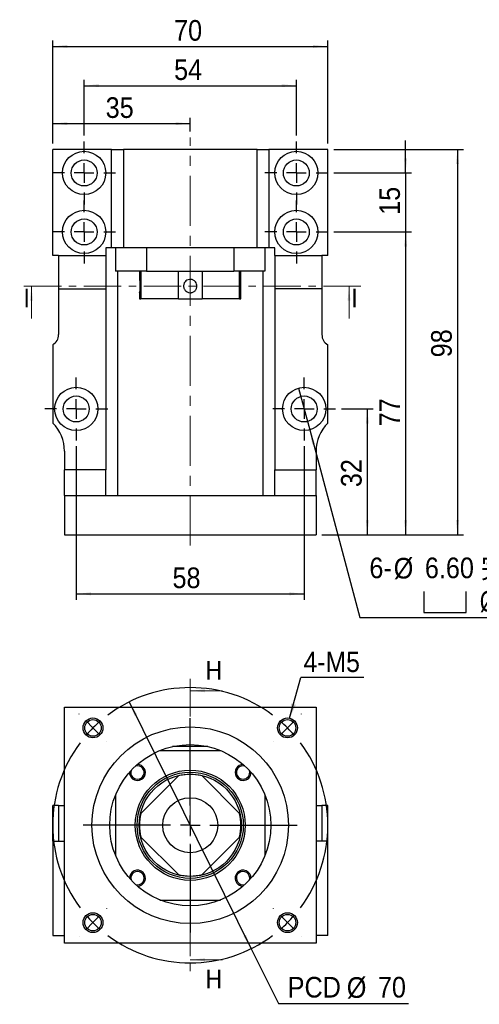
# Model space of a CAD drawing. Header units: millimetres. Extents: x 63 to 404, y 7 to 297.
# Tile 1 of 3: x 63 to 180, y 35 to 285. Entities that reach past the tile are written whole.
import ezdxf

# ---------------------------------------------------------------- set-up
doc = ezdxf.new("R2010")
doc.units = ezdxf.units.MM
doc.header["$LTSCALE"] = 1.5
doc.linetypes.add('CENTER', pattern=[10.16, 6.35, -1.27, 1.27, -1.27])
doc.linetypes.add('CENTERX2', pattern=[20.32, 12.7, -2.54, 2.54, -2.54])
doc.layers.add('FORMAT', color=7, linetype='Continuous')
doc.styles.add('SLDTEXTSTYLE0', font='GOTHIC.TTF', dxfattribs={"width": 0.913, "bigfont": 'bigfont'})
doc.styles.add('SLDTEXTSTYLE1', font='GOTHIC.TTF', dxfattribs={"width": 0.913})
doc.styles.get("Standard").update_dxf_attribs({"font": 'GOTHIC.TTF'})
doc.dimstyles.new('SLDDIMSTYLE0', dxfattribs={"dimtxt": 5.25, "dimasz": 3.75, "dimexe": 0, "dimexo": 0.0625, "dimgap": 1.3125, "dimtad": 1, "dimrnd": 1e-09, "dimzin": 12, "dimdsep": 46, "dimtxsty": 'SLDTEXTSTYLE1', "dimsah": 1, "dimcen": 0.09, "dimadec": 0, "dimazin": 3, "dimtfac": 1, "dimtofl": 0, "dimtmove": 0, "dimatfit": 3, "dimfxl": 0, "dimfrac": 2, "dimtolj": 1, "dimtzin": 12, "dimarcsym": 0})
doc.dimstyles.new('SLDDIMSTYLE1', dxfattribs={"dimtxt": 5.25, "dimasz": 3.75, "dimexe": 0, "dimexo": 0.0625, "dimgap": 1.3125, "dimtad": 1, "dimrnd": 1e-09, "dimzin": 12, "dimdsep": 46, "dimtxsty": 'SLDTEXTSTYLE1', "dimsah": 1, "dimcen": 0.09, "dimadec": 0, "dimazin": 3, "dimtfac": 1, "dimtmove": 0, "dimatfit": 0, "dimfxl": 0, "dimfrac": 2, "dimtolj": 1, "dimtzin": 12, "dimarcsym": 0})
doc.dimstyles.new('SLDDIMSTYLE2', dxfattribs={"dimtxt": 5.25, "dimasz": 3.75, "dimexe": 0, "dimexo": 0.0625, "dimgap": 1.3125, "dimtad": 0, "dimtih": 1, "dimtoh": 1, "dimdec": 1, "dimrnd": 1e-09, "dimzin": 12, "dimdsep": 46, "dimtxsty": 'SLDTEXTSTYLE1', "dimblk1": 'NONE', "dimsah": 1, "dimcen": 0, "dimadec": 0, "dimazin": 3, "dimtfac": 1, "dimtdec": 1, "dimtmove": 0, "dimatfit": 3, "dimldrblk": 'NONE', "dimfxl": 0, "dimfrac": 2, "dimtolj": 1, "dimtzin": 12, "dimarcsym": 0})
doc.dimstyles.new('SLDDIMSTYLE3', dxfattribs={"dimtxt": 5.25, "dimasz": 3.75, "dimexe": 0, "dimexo": 0.0625, "dimgap": 1.3125, "dimtad": 0, "dimtih": 1, "dimtoh": 1, "dimrnd": 1e-09, "dimzin": 12, "dimdsep": 46, "dimtxsty": 'SLDTEXTSTYLE1', "dimsah": 1, "dimcen": 0, "dimadec": 0, "dimazin": 3, "dimtfac": 1, "dimtmove": 0, "dimatfit": 3, "dimfxl": 0, "dimfrac": 2, "dimtolj": 1, "dimtzin": 12, "dimarcsym": 0})
doc.dimstyles.new('SLDDIMSTYLE4', dxfattribs={"dimtxt": 0.18, "dimasz": 3.75, "dimexe": 0, "dimexo": 0.0625, "dimgap": 0, "dimtad": 0, "dimtih": 1, "dimtoh": 1, "dimdec": 0, "dimrnd": 1e-09, "dimzin": 0, "dimdsep": 46, "dimtxsty": 'Standard', "dimsah": 1, "dimcen": 0.09, "dimadec": 0, "dimazin": 0, "dimtfac": 3.75, "dimtdec": 0, "dimtofl": 0, "dimtmove": 0, "dimatfit": 3, "dimfxl": 0, "dimfrac": 2, "dimtolj": 1, "dimtzin": 0, "dimarcsym": 0})

# ---------------------------------------------------------------- blocks, each defined once
blk = doc.blocks.new('_D')
at = {"layer": 'FORMAT', "color": 7}
for p, q in [((79.11, 255.48), (79.11, 269.67)), ((79.11, 268.17), (133.11, 268.17)), ((133.11, 255.48), (133.11, 269.67))]:
    blk.add_line(p, q, dxfattribs=at)
for points in [[(79.11, 268.17), (82.86, 267.79), (82.86, 268.54)], [(133.11, 268.17), (129.36, 268.54), (129.36, 267.79)]]:
    blk.add_solid(points, dxfattribs=at)
at = {"layer": 'FORMAT', "color": 7, "insert": (102, 274.87), "char_height": 5.25, "attachment_point": 1, "style": 'SLDTEXTSTYLE1'}
blk.add_mtext('54', dxfattribs=at)
blk = doc.blocks.new('_D_1')
at = {"layer": 'FORMAT', "color": 7}
for p, q in [((71.11, 253.48), (71.11, 260.02)), ((71.11, 258.52), (106.11, 258.52)), ((106.11, 256.48), (106.11, 260.02))]:
    blk.add_line(p, q, dxfattribs=at)
for points in [[(71.11, 258.52), (74.86, 258.14), (74.86, 258.89)], [(106.11, 258.52), (102.36, 258.89), (102.36, 258.14)]]:
    blk.add_solid(points, dxfattribs=at)
at = {"layer": 'FORMAT', "color": 7, "insert": (84.59, 265.22), "char_height": 5.25, "attachment_point": 1, "style": 'SLDTEXTSTYLE1'}
blk.add_mtext('35', dxfattribs=at)
blk = doc.blocks.new('_D_2')
at = {"layer": 'FORMAT', "color": 7}
for p, q in [((71.11, 253.48), (71.11, 279.64)), ((71.11, 278.14), (141.11, 278.14)), ((141.11, 253.48), (141.11, 279.64))]:
    blk.add_line(p, q, dxfattribs=at)
for points in [[(71.11, 278.14), (74.86, 277.77), (74.86, 278.52)], [(141.11, 278.14), (137.36, 278.52), (137.36, 277.77)]]:
    blk.add_solid(points, dxfattribs=at)
at = {"layer": 'FORMAT', "color": 7, "insert": (102, 284.85), "char_height": 5.25, "attachment_point": 1, "style": 'SLDTEXTSTYLE1'}
blk.add_mtext('70', dxfattribs=at)
blk = doc.blocks.new('_D_3')
at = {"layer": 'FORMAT', "color": 7}
for p, q in [((160.91, 245.98), (160.91, 254.23)), ((142.61, 245.98), (162.41, 245.98)), ((160.91, 245.98), (160.91, 230.98)), ((142.61, 230.98), (162.41, 230.98)), ((160.91, 230.98), (160.91, 222.73))]:
    blk.add_line(p, q, dxfattribs=at)
for points in [[(160.91, 245.98), (161.29, 249.73), (160.54, 249.73)], [(160.91, 230.98), (160.54, 227.23), (161.29, 227.23)]]:
    blk.add_solid(points, dxfattribs=at)
at = {"layer": 'FORMAT', "color": 7, "insert": (154.21, 235.33), "char_height": 5.25, "attachment_point": 1, "rotation": 90, "style": 'SLDTEXTSTYLE1'}
blk.add_mtext('15', dxfattribs=at)
blk = doc.blocks.new('_D_4')
at = {"layer": 'FORMAT', "color": 7}
for p, q in [((142.61, 251.98), (175.61, 251.98)), ((174.11, 251.98), (174.11, 153.98)), ((139.61, 153.98), (175.61, 153.98))]:
    blk.add_line(p, q, dxfattribs=at)
for points in [[(174.11, 251.98), (173.73, 248.23), (174.48, 248.23)], [(174.11, 153.98), (174.48, 157.73), (173.73, 157.73)]]:
    blk.add_solid(points, dxfattribs=at)
at = {"layer": 'FORMAT', "color": 7, "insert": (167.4, 199.1), "char_height": 5.25, "attachment_point": 1, "rotation": 90, "style": 'SLDTEXTSTYLE1'}
blk.add_mtext('98', dxfattribs=at)
blk = doc.blocks.new('_D_5')
at = {"layer": 'FORMAT', "color": 7}
for p, q in [((142.61, 230.98), (162.41, 230.98)), ((160.91, 230.98), (160.91, 153.98)), ((139.61, 153.98), (162.41, 153.98))]:
    blk.add_line(p, q, dxfattribs=at)
for points in [[(160.91, 230.98), (160.54, 227.23), (161.29, 227.23)], [(160.91, 153.98), (161.29, 157.73), (160.54, 157.73)]]:
    blk.add_solid(points, dxfattribs=at)
at = {"layer": 'FORMAT', "color": 7, "insert": (154.21, 181.57), "char_height": 5.25, "attachment_point": 1, "rotation": 90, "style": 'SLDTEXTSTYLE1'}
blk.add_mtext('77', dxfattribs=at)
blk = doc.blocks.new('_D_6')
at = {"layer": 'FORMAT', "color": 7}
for p, q in [((144.61, 185.98), (152.67, 185.98)), ((151.17, 153.98), (151.17, 185.98)), ((139.61, 153.98), (152.67, 153.98))]:
    blk.add_line(p, q, dxfattribs=at)
for points in [[(151.17, 185.98), (150.8, 182.23), (151.55, 182.23)], [(151.17, 153.98), (151.55, 157.73), (150.8, 157.73)]]:
    blk.add_solid(points, dxfattribs=at)
at = {"layer": 'FORMAT', "color": 7, "insert": (144.47, 166.1), "char_height": 5.25, "attachment_point": 1, "rotation": 90, "style": 'SLDTEXTSTYLE1'}
blk.add_mtext('32', dxfattribs=at)
blk = doc.blocks.new('_D_7')
at = {"layer": 'FORMAT', "color": 7}
for p, q in [((77.11, 176.48), (77.11, 137.48)), ((135.11, 176.48), (135.11, 137.48)), ((77.11, 138.98), (135.11, 138.98))]:
    blk.add_line(p, q, dxfattribs=at)
for points in [[(77.11, 138.98), (80.86, 138.6), (80.86, 139.35)], [(135.11, 138.98), (131.36, 139.35), (131.36, 138.6)]]:
    blk.add_solid(points, dxfattribs=at)
at = {"layer": 'FORMAT', "color": 7, "insert": (101.6, 145.68), "char_height": 5.25, "attachment_point": 1, "style": 'SLDTEXTSTYLE1'}
blk.add_mtext('58', dxfattribs=at)
blk = doc.blocks.new('SW_SYMBOL_HOLE_SPOT')
at = {"layer": 'FORMAT', "color": 0}
for p, q in [((0, 1312.5), (0, 112.5)), ((2400, 112.5), (2400, 1312.5)), ((0, 112.5), (2400, 112.5))]:
    blk.add_line(p, q, dxfattribs=at)
blk = doc.blocks.new('_D_8')
at = {"layer": 'FORMAT'}
for p, q in [((133.69, 191.29), (136.53, 180.66)), ((136.53, 180.66), (149.3, 133)), ((149.3, 133), (209.32, 133))]:
    blk.add_line(p, q, dxfattribs=at)
blk.add_solid([(136.53, 180.66), (137.14, 176.95), (137.86, 177.14)], dxfattribs=at)
at = {"layer": 'FORMAT', "xscale": 0.004470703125, "yscale": 0.004470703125, "zscale": 0.004470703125}
blk.add_blockref('SW_SYMBOL_HOLE_SPOT', (165.58, 133.73), dxfattribs=at)
at = {"layer": 'FORMAT', "char_height": 5.25, "attachment_point": 1}
for s, insert, style in [('6-', (151.69, 148.2), 'SLDTEXTSTYLE1'), ('%%c', (157.89, 148.12), 'SLDTEXTSTYLE1'), ('6.60 \\M+18AAE\\M+19153\\M+18AD1\\M+190FA', (165.81, 148.2), 'SLDTEXTSTYLE0'), ('%%c', (179.75, 139.7), 'SLDTEXTSTYLE1'), ('11', (187.67, 139.78), 'SLDTEXTSTYLE1')]:
    blk.add_mtext(s, dxfattribs=dict(at, insert=insert, style=style))
blk = doc.blocks.new('_NONE')
blk = doc.blocks.new('SW_CENTERMARKSYMBOL_0')
at = {"layer": 'FORMAT', "color": 0}
for p, q in [((0, 5), (0, 8)), ((-5, 0), (-8, 0)), ((0, 0), (-2.5, 0)), ((0, 0), (0, 2.5)), ((0, 0), (0, -2.5)), ((0, 0), (2.5, 0)), ((5, 0), (8, 0)), ((0, -5), (0, -8))]:
    blk.add_line(p, q, dxfattribs=at)
blk = doc.blocks.new('SW_CENTERMARKSYMBOL_1')
at = {"layer": 'FORMAT', "color": 0}
for p, q in [((0, 5), (0, 8)), ((-5, 0), (-8, 0)), ((0, 0), (-2.5, 0)), ((0, 0), (0, 2.5)), ((0, 0), (0, -2.5)), ((0, 0), (2.5, 0)), ((5, 0), (8, 0)), ((0, -5), (0, -8))]:
    blk.add_line(p, q, dxfattribs=at)
blk = doc.blocks.new('SW_CENTERMARKSYMBOL_2')
at = {"layer": 'FORMAT', "color": 0}
for p, q in [((0, 5), (0, 8)), ((-5, 0), (-8, 0)), ((0, 0), (-2.5, 0)), ((0, 0), (0, 2.5)), ((0, 0), (0, -2.5)), ((0, 0), (2.5, 0)), ((5, 0), (8, 0)), ((0, -5), (0, -8))]:
    blk.add_line(p, q, dxfattribs=at)
blk = doc.blocks.new('SW_CENTERMARKSYMBOL_3')
at = {"layer": 'FORMAT', "color": 0}
for p, q in [((0, 5), (0, 8)), ((-5, 0), (-8, 0)), ((0, 0), (-2.5, 0)), ((0, 0), (0, 2.5)), ((0, 0), (0, -2.5)), ((0, 0), (2.5, 0)), ((5, 0), (8, 0)), ((0, -5), (0, -8))]:
    blk.add_line(p, q, dxfattribs=at)
blk = doc.blocks.new('SW_CENTERMARKSYMBOL_4')
at = {"layer": 'FORMAT', "color": 0}
for p, q in [((0, 5), (0, 8)), ((-5, 0), (-8, 0)), ((0, 0), (-2.5, 0)), ((0, 0), (0, 2.5)), ((0, 0), (0, -2.5)), ((0, 0), (2.5, 0)), ((5, 0), (8, 0)), ((0, -5), (0, -8))]:
    blk.add_line(p, q, dxfattribs=at)
blk = doc.blocks.new('SW_CENTERMARKSYMBOL_5')
at = {"layer": 'FORMAT', "color": 0}
for p, q in [((0, 5), (0, 8)), ((-5, 0), (-8, 0)), ((0, 0), (-2.5, 0)), ((0, 0), (0, 2.5)), ((0, 0), (0, -2.5)), ((0, 0), (2.5, 0)), ((5, 0), (8, 0)), ((0, -5), (0, -8))]:
    blk.add_line(p, q, dxfattribs=at)
blk = doc.blocks.new('_D_9')
at = {"layer": 'FORMAT', "color": 7}
for p, q in [((90.59, 111.51), (121.63, 48.76)), ((121.63, 48.76), (128.53, 34.8)), ((128.53, 34.8), (161.62, 34.8))]:
    blk.add_line(p, q, dxfattribs=at)
for points in [[(90.59, 111.51), (91.92, 107.98), (92.59, 108.31)], [(121.63, 48.76), (120.3, 52.29), (119.63, 51.96)]]:
    blk.add_solid(points, dxfattribs=at)
at = {"layer": 'FORMAT', "color": 7, "char_height": 5.25, "attachment_point": 1, "style": 'SLDTEXTSTYLE1'}
for s, insert in [('PCD', (130.91, 41.59)), ('%%c', (145.95, 41.51)), ('70', (153.86, 41.59))]:
    blk.add_mtext(s, dxfattribs=dict(at, insert=insert))
blk = doc.blocks.new('SW_NOTE_0')
at = {"layer": 'FORMAT', "color": 0}
blk.add_line((16.05, 0), (0, 0), dxfattribs=at)
at = {"layer": 'FORMAT', "color": 0, "insert": (0.68, 6.53), "char_height": 5.159, "attachment_point": 1, "style": 'SLDTEXTSTYLE1'}
blk.add_mtext('4-M5', dxfattribs=at)
blk = doc.blocks.new('SW_CENTERMARKSYMBOL_6')
at = {"layer": 'FORMAT', "color": 0}
for p, q in [((-53.03, 3.54), (-53.05, 3.55)), ((3.54, 3.54), (3.55, 3.55)), ((-49.5, 0), (-51.27, 1.77)), ((-49.5, 0), (-47.73, -1.77)), ((-24.75, -19.75), (-24.75, 2.5)), ((0, 0), (-1.77, -1.77)), ((0, 0), (1.77, 1.77)), ((-45.96, -3.54), (-45.94, -3.55)), ((-3.54, -3.54), (-3.55, -3.55)), ((-24.75, -24.75), (-24.75, -22.25)), ((-29.75, -24.75), (-52, -24.75)), ((-24.75, -24.75), (-27.25, -24.75)), ((-24.75, -24.75), (-24.75, -27.25)), ((-24.75, -24.75), (-22.25, -24.75)), ((-19.75, -24.75), (2.5, -24.75)), ((-24.75, -29.75), (-24.75, -52)), ((-45.96, -45.96), (-45.94, -45.94)), ((-3.54, -45.96), (-3.55, -45.94)), ((-49.5, -49.5), (-51.27, -51.27)), ((-49.5, -49.5), (-47.73, -47.73)), ((0, -49.5), (-1.77, -47.73)), ((0, -49.5), (1.77, -51.27)), ((-53.03, -53.03), (-53.05, -53.05)), ((3.54, -53.03), (3.55, -53.05))]:
    blk.add_line(p, q, dxfattribs=at)
for start, end in [(53.1851, 126.8149), (135, 139.0926), (130.9074, 135), (45, 49.0926), (40.9074, 45), (143.1851, 216.8149), (323.1851, 36.8149), (220.9074, 225), (225, 229.0926), (310.9074, 315), (315, 319.0926), (233.1851, 306.8149)]:
    blk.add_arc((-24.75, -24.75), 35, start, end, dxfattribs=at)

msp = doc.modelspace()

# ---------------------------------------------------------------- linework, layer by layer
at = {"color": 7, "linetype": 'Continuous', "lineweight": 25}
for p, q in [((71.109, 224.977), (71.109, 251.977)), ((86.109, 251.977), (71.109, 251.977)), ((86.109, 226.977), (86.109, 251.977)), ((86.109, 251.977), (89.109, 251.977)), ((89.109, 251.977), (89.109, 226.977)), ((123.109, 251.977), (89.109, 251.977)), ((123.109, 226.977), (123.109, 251.977)), ((123.109, 251.977), (126.109, 251.977)), ((126.109, 251.977), (126.109, 226.977)), ((141.109, 251.977), (126.109, 251.977)), ((141.109, 224.977), (141.109, 251.977)), ((84.609, 226.977), (84.609, 224.977)), ((86.109, 226.977), (84.609, 226.977)), ((89.109, 226.977), (86.109, 226.977)), ((87.109, 226.977), (87.109, 220.977)), ((123.109, 226.977), (89.109, 226.977)), ((95.018, 226.977), (95.018, 220.977)), ((117.199, 226.977), (117.199, 220.977)), ((126.109, 226.977), (123.109, 226.977)), ((125.109, 226.977), (125.109, 220.977)), ((127.609, 226.977), (126.109, 226.977)), ((127.609, 224.977), (127.609, 226.977)), ((72.609, 224.977), (71.109, 224.977)), ((72.609, 224.977), (84.609, 224.977)), ((72.609, 224.977), (72.609, 216.477)), ((84.609, 224.977), (84.609, 216.477)), ((127.609, 224.977), (139.609, 224.977)), ((127.609, 224.977), (127.609, 216.477)), ((139.609, 224.977), (139.609, 216.477)), ((141.109, 224.977), (139.609, 224.977)), ((95.018, 220.977), (87.109, 220.977)), ((87.609, 220.977), (87.609, 163.977)), ((93.208, 220.977), (93.208, 218.906)), ((93.565, 220.977), (93.565, 213.977)), ((95.018, 220.977), (117.199, 220.977)), ((103.095, 213.977), (103.095, 220.977)), ((109.122, 220.977), (109.122, 213.977)), ((125.109, 220.977), (117.199, 220.977)), ((118.652, 213.977), (118.652, 220.977)), ((119.009, 213.977), (119.009, 220.977)), ((124.609, 220.977), (124.609, 163.977)), ((72.609, 216.477), (84.609, 216.477)), ((72.609, 216.477), (72.609, 204.877)), ((84.609, 216.477), (84.609, 170.477)), ((93.208, 215.548), (93.208, 213.977)), ((93.21, 215.538), (93.211, 215.548)), ((139.609, 216.477), (127.609, 216.477)), ((127.609, 216.477), (127.609, 170.477)), ((139.609, 216.477), (139.609, 204.877)), ((93.208, 213.977), (93.565, 213.977)), ((103.095, 213.977), (93.565, 213.977)), ((103.095, 213.977), (109.122, 213.977)), ((118.652, 213.977), (109.122, 213.977)), ((118.652, 213.977), (119.009, 213.977)), ((71.109, 202.278), (71.109, 182.385)), ((141.109, 182.385), (141.109, 202.278)), ((74.109, 175.243), (74.109, 170.477)), ((138.109, 175.243), (138.109, 170.477)), ((84.609, 170.477), (74.109, 170.477)), ((74.109, 163.977), (74.109, 170.477)), ((84.609, 163.977), (84.609, 170.477)), ((127.609, 170.477), (138.109, 170.477)), ((127.609, 163.977), (127.609, 170.477)), ((138.109, 163.977), (138.109, 170.477)), ((74.109, 163.977), (138.109, 163.977)), ((74.109, 163.977), (74.109, 153.977)), ((138.109, 163.977), (138.109, 153.977)), ((74.109, 153.977), (138.109, 153.977)), ((74.109, 110.136), (138.109, 110.136)), ((74.109, 50.136), (74.109, 110.136)), ((138.109, 110.136), (138.109, 50.136)), ((110.609, 100.136), (101.609, 100.136)), ((98.411, 99.136), (113.806, 99.136)), ((103.095, 92.679), (93.565, 83.149)), ((118.652, 83.149), (109.122, 92.679)), ((87.109, 87.833), (87.109, 72.438)), ((125.109, 87.833), (125.109, 72.438)), ((72.609, 85.136), (71.109, 85.136)), ((71.109, 76.136), (71.109, 85.136)), ((72.609, 85.136), (74.109, 85.136)), ((72.609, 85.136), (72.609, 76.136)), ((138.109, 85.136), (139.609, 85.136)), ((139.609, 85.136), (139.609, 76.136)), ((141.109, 85.136), (139.609, 85.136)), ((141.109, 76.136), (141.109, 85.136)), ((71.109, 76.136), (71.109, 52.136)), ((71.109, 76.136), (74.109, 76.136)), ((93.565, 77.123), (103.095, 67.593)), ((109.122, 67.593), (118.652, 77.123)), ((141.109, 76.136), (138.109, 76.136)), ((141.109, 52.136), (141.109, 76.136)), ((98.411, 61.136), (113.806, 61.136)), ((71.109, 52.136), (74.109, 52.136)), ((138.109, 50.136), (74.109, 50.136)), ((141.109, 52.136), (138.109, 52.136))]:
    msp.add_line(p, q, dxfattribs=at)
at = {"color": 7, "linetype": 'CENTER', "lineweight": 18}
for p, q in [((149.509, 217.227), (62.709, 217.227)), ((106.109, 117.336), (106.109, 42.936))]:
    msp.add_line(p, q, dxfattribs=at)
at = {"color": 7, "linetype": 'Continuous', "lineweight": 18}
for p, q in [((65.709, 208.977), (65.709, 217.227)), ((146.509, 208.977), (146.509, 217.227)), ((114.359, 114.336), (106.109, 114.336)), ((114.359, 45.936), (106.109, 45.936))]:
    msp.add_line(p, q, dxfattribs=at)
at = {"color": 7, "linetype": 'Continuous', "lineweight": 25, "flags": 128}
for points in [[(92.212, 65.065), (92.267, 65.05), (92.674, 65.001)], [(119.544, 65.001), (119.95, 65.05), (120.005, 65.065)]]:
    msp.add_lwpolyline(points, dxfattribs=at)
at = {"color": 7, "linetype": 'Continuous', "lineweight": 25}
for centre, radius in [((79.109, 245.977), 5.5), ((133.109, 245.977), 5.5), ((79.109, 245.977), 3.3), ((133.109, 245.977), 3.3), ((79.109, 230.977), 5.5), ((133.109, 230.977), 5.5), ((79.109, 230.977), 3.3), ((133.109, 230.977), 3.3), ((77.109, 185.977), 5.5), ((135.109, 185.977), 5.5), ((77.109, 185.977), 3.3), ((135.109, 185.977), 3.3), ((81.36, 104.885), 2.525), ((81.36, 104.885), 2.1), ((130.857, 104.885), 2.525), ((130.857, 104.885), 2.1), ((106.109, 80.136), 25), ((106.109, 80.136), 20.5), ((106.109, 80.136), 14), ((106.109, 80.136), 13.5), ((106.109, 80.136), 13), ((106.109, 80.136), 7), ((81.36, 55.387), 2.525), ((130.857, 55.387), 2.525), ((81.36, 55.387), 2.1), ((130.857, 55.387), 2.1)]:
    msp.add_circle(centre, radius, dxfattribs=at)
for centre, radius, start, end in [((69.609, 204.877), 3, 300, 0), ((142.609, 204.877), 3, 180, 240), ((64.109, 175.243), 10, 0, 45.573), ((148.109, 175.243), 10, 134.427, 180), ((92.674, 93.571), 1.7, 270, 105.74412), ((92.674, 93.571), 2.025, 270, 90.78196), ((119.544, 93.571), 2.025, 89.21804, 270), ((119.544, 93.571), 1.7, 74.25588, 270), ((92.674, 93.571), 2.025, 179.21804, 270), ((92.674, 93.571), 1.7, 164.25588, 270), ((106.109, 80.136), 12.9, 76.49187, 103.50813), ((119.544, 93.571), 1.7, 270, 15.74412), ((119.544, 93.571), 2.025, 270, 0.78196), ((106.109, 80.136), 12.9, 166.49187, 193.50813), ((106.109, 80.136), 12.9, 346.49187, 13.50813), ((92.674, 66.701), 2.025, 270, 180.78196), ((92.674, 66.701), 1.7, 270, 195.74412), ((106.109, 80.136), 12.9, 256.49187, 283.50813), ((119.544, 66.701), 2.025, 359.21804, 270), ((119.544, 66.701), 1.7, 344.25588, 270)]:
    msp.add_arc(centre, radius, start, end, dxfattribs=at)
for points, knots in [([(93.211, 218.906), (93.21, 218.912), (93.207, 218.936), (93.227, 218.784), (93.263, 218.463), (93.302, 217.99), (93.324, 217.433), (93.32, 216.853), (93.292, 216.317), (93.252, 215.884), (93.221, 215.62), (93.213, 215.562), (93.21, 215.538)], [0, 0, 0, 0, 0.0355827, 0.1459509, 0.2566412, 0.3681713, 0.4797639, 0.5905238, 0.7008607, 0.8118378, 0.9235232, 1, 1, 1, 1]), ([(105.916, 218.916), (106.027, 218.928), (106.138, 218.93), (106.359, 218.912), (106.471, 218.891), (106.685, 218.83), (106.788, 218.789), (106.985, 218.687), (107.08, 218.626), (107.34, 218.419), (107.487, 218.245), (107.702, 217.858), (107.772, 217.641), (107.81, 217.31), (107.812, 217.197), (107.793, 216.975), (107.774, 216.866), (107.712, 216.652), (107.671, 216.547), (107.569, 216.35), (107.509, 216.257), (107.37, 216.081), (107.292, 216.002), (107.124, 215.859), (107.031, 215.795), (106.836, 215.687), (106.735, 215.643), (106.523, 215.574), (106.412, 215.551), (106.082, 215.513), (105.854, 215.532), (105.428, 215.653), (105.225, 215.758), (104.965, 215.964), (104.884, 216.043), (104.74, 216.212), (104.677, 216.303), (104.569, 216.498), (104.524, 216.601), (104.456, 216.812), (104.433, 216.921), (104.407, 217.144), (104.405, 217.255), (104.423, 217.476), (104.444, 217.587), (104.505, 217.802), (104.546, 217.904), (104.647, 218.102), (104.708, 218.197), (104.915, 218.457), (105.089, 218.605), (105.476, 218.82), (105.692, 218.89), (105.916, 218.916)], [0, 0, 0, 0, 0.03125, 0.03125, 0.0625, 0.0625, 0.09375, 0.09375, 0.125, 0.125, 0.1875, 0.1875, 0.25, 0.25, 0.28125, 0.28125, 0.3125, 0.3125, 0.34375, 0.34375, 0.375, 0.375, 0.40625, 0.40625, 0.4375, 0.4375, 0.46875, 0.46875, 0.5, 0.5, 0.5625, 0.5625, 0.625, 0.625, 0.65625, 0.65625, 0.6875, 0.6875, 0.71875, 0.71875, 0.75, 0.75, 0.78125, 0.78125, 0.8125, 0.8125, 0.84375, 0.84375, 0.875, 0.875, 0.9375, 0.9375, 1, 1, 1, 1])]:
    msp.add_open_spline(points, degree=3, knots=knots, dxfattribs=at)
at = {"color": 7, "linetype": 'Continuous', "lineweight": 18}
for points in [[(65.709, 217.227), (65.334, 213.477), (66.084, 213.477)], [(146.509, 217.227), (146.134, 213.477), (146.884, 213.477)], [(106.109, 114.336), (109.859, 113.961), (109.859, 114.711)], [(106.109, 45.936), (109.859, 45.561), (109.859, 46.311)]]:
    msp.add_solid(points, dxfattribs=at)
at = {"layer": 'FORMAT', "color": 7, "linetype": 'CENTERX2', "lineweight": 18, "ltscale": 0.666667}
msp.add_line((106.109, 151.232), (106.109, 254.977), dxfattribs=at)

# ---------------------------------------------------------------- block references
at = {"layer": 'FORMAT', "color": 7}
for name, p in [('SW_CENTERMARKSYMBOL_0', (79.109, 245.977)), ('SW_CENTERMARKSYMBOL_2', (133.109, 245.977)), ('SW_CENTERMARKSYMBOL_1', (79.109, 230.977)), ('SW_CENTERMARKSYMBOL_3', (133.109, 230.977)), ('SW_CENTERMARKSYMBOL_5', (77.109, 185.977)), ('SW_CENTERMARKSYMBOL_4', (135.109, 185.977)), ('SW_NOTE_0', (134.25, 117.722)), ('SW_CENTERMARKSYMBOL_6', (130.857, 104.885))]:
    msp.add_blockref(name, p, dxfattribs=at)

# ---------------------------------------------------------------- texts
at = {"color": 7, "linetype": 'Continuous', "char_height": 4.763, "attachment_point": 1, "style": 'SLDTEXTSTYLE1'}
for s, insert in [('I', (63.697, 216.542)), ('I', (147.083, 216.542)), ('H', (110.02, 121.901)), ('H', (110.02, 43.417))]:
    msp.add_mtext(s, dxfattribs=dict(at, insert=insert))

# ---------------------------------------------------------------- dimensions: what is measured, and where the dimension line sits
at = {"layer": 'FORMAT', "color": 7}
for base, p1, p2, angle, dimstyle, picture, middle in [((141.109, 278.145), (71.109, 251.977), (141.109, 251.977), 0, 'SLDDIMSTYLE0', '_D_2', (105.883, 278.145)), ((106.109, 258.516), (71.109, 251.977), (106.109, 254.977), 0, 'SLDDIMSTYLE0', '_D_1', (88.472, 258.516)), ((160.914, 230.977), (141.109, 245.977), (141.109, 230.977), 90, 'SLDDIMSTYLE1', '_D_3', (160.914, 239.214)), ((174.109, 153.977), (141.109, 251.977), (138.109, 153.977), 90, 'SLDDIMSTYLE0', '_D_4', (174.109, 202.977)), ((160.914, 153.977), (141.109, 230.977), (138.109, 153.977), 90, 'SLDDIMSTYLE0', '_D_5', (160.914, 185.449)), ((151.174, 185.977), (138.109, 153.977), (143.109, 185.977), 90, 'SLDDIMSTYLE0', '_D_6', (151.174, 169.977))]:
    dim = msp.add_linear_dim(base=base, p1=p1, p2=p2, angle=angle, dimstyle=dimstyle, dxfattribs=at)
    dim.commit()
    dim.dimension.update_dxf_attribs({"geometry": picture, "text_midpoint": middle, "dimtype": 160})
for base, p1, p2, picture, middle in [((133.109, 268.166), (79.109, 253.977), (133.109, 253.977), '_D', (105.883, 268.166)), ((135.109, 138.977), (77.109, 177.977), (135.109, 177.977), '_D_7', (105.476, 138.977))]:
    dim = msp.add_linear_dim(base=base, p1=p1, p2=p2, dimstyle='SLDDIMSTYLE0', dxfattribs=at)
    dim.commit()
    dim.dimension.update_dxf_attribs({"geometry": picture, "text_midpoint": middle, "dimtype": 160})
at = {"layer": 'FORMAT'}
dim = msp.add_diameter_dim_2p(p1=(133.685, 191.29), p2=(136.532, 180.664), text='6-%%c6.60 完全貫穿\\P{\\fGDT;v}<>', dimstyle='SLDDIMSTYLE2', dxfattribs=at)
dim.commit()
dim.dimension.update_dxf_attribs({"geometry": '_D_8', "text_midpoint": (180.505, 141.413), "dimtype": 163})
at = {"layer": 'FORMAT', "color": 7}
dim = msp.add_diameter_dim_2p(p1=(121.625, 48.763), p2=(90.592, 111.508), text='PCD<>', dimstyle='SLDDIMSTYLE3', dxfattribs=at)
dim.commit()
dim.dimension.update_dxf_attribs({"geometry": '_D_9', "text_midpoint": (146.267, 39.01), "dimtype": 163})

# ---------------------------------------------------------------- leaders
msp.add_leader([(131.406, 107.349), (134.25, 117.722)], dimstyle='SLDDIMSTYLE4', dxfattribs=at)

doc.saveas('drawing.dxf')
